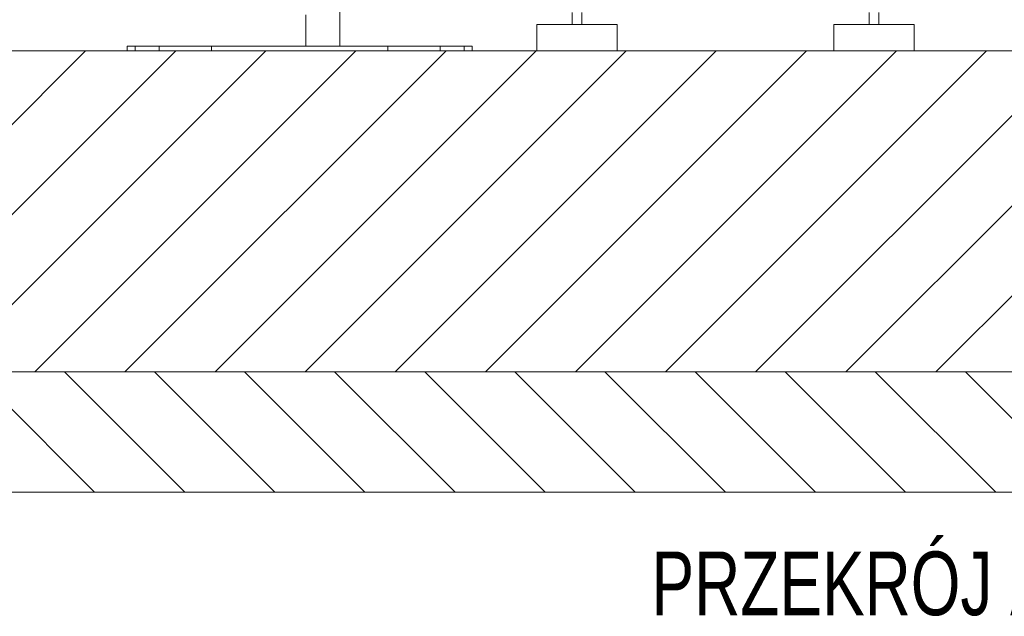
# Model space of a CAD drawing. Header units: millimetres. Extents: x 42 to 14105, y 484 to 9997.
# Tile 23 of 132: x 4826 to 6052, y 3861 to 4605. Entities that reach past the tile are written whole.
import ezdxf

# ---------------------------------------------------------------- set-up
doc = ezdxf.new("R2010")
doc.units = ezdxf.units.MM
doc.header["$LTSCALE"] = 25
doc.styles.add('SLDTEXTSTYLE0', font='TXT', dxfattribs={"width": 0.75})
doc.dimstyles.new('SLDDIMSTYLE2', dxfattribs={"dimtxt": 66.145833, "dimasz": 66.145833, "dimexe": 0, "dimexo": 0.0625, "dimgap": 16.536458, "dimtad": 1, "dimdec": 0, "dimrnd": 1e-09, "dimzin": 12, "dimdsep": 46, "dimtxsty": 'SLDTEXTSTYLE0', "dimblk1": 'CLOSED', "dimblk2": 'CLOSED', "dimsah": 1, "dimcen": 0.09, "dimadec": 0, "dimazin": 3, "dimtfac": 1, "dimtdec": 0, "dimtmove": 0, "dimatfit": 0, "dimldrblk": 'CLOSED', "dimfxl": 1, "dimfrac": 2, "dimtolj": 1, "dimtzin": 12, "dimarcsym": 0})

# ---------------------------------------------------------------- blocks, each defined once
blk = doc.blocks.new('SW_HATCH_0')
at = {"color": 0, "linetype": 'Continuous', "lineweight": 0}
for p, q in [((-1684.8, 335.8), (-2000, 20.6)), ((-1797, 335.8), (-2000, 132.8)), ((-1572.5, 335.8), (-1972.5, -64.2)), ((-1460.3, 335.8), (-1860.3, -64.2)), ((-1348, 335.8), (-1748, -64.2)), ((-1235.8, 335.8), (-1635.8, -64.2)), ((-1123.5, 335.8), (-1523.5, -64.2)), ((-1011.3, 335.8), (-1411.3, -64.2)), ((-899, 335.8), (-1299, -64.2)), ((-786.8, 335.8), (-1186.8, -64.2)), ((-674.5, 335.8), (-1074.5, -64.2)), ((-562.3, 335.8), (-962.3, -64.2)), ((-450, 335.8), (-850, -64.2)), ((-337.7, 335.8), (-737.7, -64.2)), ((-1935.8, -64.2), (-1785.8, -214.2)), ((-1823.5, -64.2), (-1673.5, -214.2)), ((-1711.3, -64.2), (-1561.3, -214.2)), ((-1599, -64.2), (-1449, -214.2)), ((-1486.8, -64.2), (-1336.8, -214.2)), ((-1374.5, -64.2), (-1224.5, -214.2)), ((-1262.3, -64.2), (-1112.3, -214.2)), ((-1150, -64.2), (-1000, -214.2)), ((-1037.7, -64.2), (-887.7, -214.2)), ((-925.5, -64.2), (-775.5, -214.2)), ((-813.2, -64.2), (-663.2, -214.2)), ((-701, -64.2), (-551, -214.2))]:
    blk.add_line(p, q, dxfattribs=at)
blk = doc.blocks.new('_CLOSED')
at = {"color": 0, "linetype": 'ByBlock', "lineweight": -2}
for p, q in [((-1, 0.166667), (0, 0)), ((-1, 0.166667), (-1, -0.166667)), ((0, 0), (-1, -0.166667)), ((0, 0), (-1, 0))]:
    blk.add_line(p, q, dxfattribs=at)
blk = doc.blocks.new('_D_7')
at = {"color": 7, "linetype": 'Continuous', "lineweight": 0}
for p, q in [((4518.2, 4805.7), (4518.2, 4932.9)), ((5359.9, 4805.7), (4493.2, 4805.7)), ((4518.2, 4805.7), (4518.2, 4565.7)), ((4679.9, 4565.7), (4493.2, 4565.7)), ((4518.2, 4565.7), (4518.2, 4438.5))]:
    blk.add_line(p, q, dxfattribs=at)
at = {"color": 7, "linetype": 'Continuous', "lineweight": 0, "xscale": 66.14583333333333, "yscale": 66.14583333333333}
for p, rotation in [((4518.2, 4805.7, 359.8), 270.0000000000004), ((4518.2, 4565.7, 359.8), 90.0000000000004)]:
    blk.add_blockref('_CLOSED', p, dxfattribs=dict(at, rotation=rotation))
at = {"color": 7, "linetype": 'Continuous', "lineweight": 0, "insert": (4432.9, 4612.4), "char_height": 66.15, "attachment_point": 1, "rotation": 90, "style": 'SLDTEXTSTYLE0'}
blk.add_mtext('240', dxfattribs=at)

msp = doc.modelspace()

# ---------------------------------------------------------------- linework, layer by layer
at = {"color": 7, "linetype": 'Continuous', "lineweight": 15}
for p, q in [((5224.742, 4571.688), (5224.742, 4738.188)), ((5513.881, 4613.688), (5513.881, 4598.688)), ((5525.881, 4598.688), (5525.881, 4613.688)), ((5883.881, 4613.688), (5883.881, 4598.688)), ((5895.881, 4598.688), (5895.881, 4613.688)), ((5182.342, 4610.688), (5182.342, 4571.688)), ((5469.881, 4598.688), (5469.881, 4565.688)), ((5569.881, 4598.688), (5469.881, 4598.688)), ((5569.881, 4565.688), (5569.881, 4598.688)), ((5839.881, 4598.688), (5839.881, 4565.688)), ((5939.881, 4598.688), (5839.881, 4598.688)), ((5939.881, 4565.688), (5939.881, 4598.688)), ((4704.881, 4565.688), (5469.881, 4565.688)), ((4969.551, 4571.688), (4959.551, 4571.688)), ((4959.551, 4568.688), (4959.551, 4571.688)), ((4959.551, 4565.688), (4959.551, 4568.688)), ((4999.551, 4571.688), (4969.551, 4571.688)), ((4969.551, 4568.688), (4969.551, 4571.688)), ((4969.551, 4565.688), (4969.551, 4568.688)), ((5064.551, 4571.688), (4999.551, 4571.688)), ((4999.551, 4568.688), (4999.551, 4571.688)), ((4999.551, 4565.688), (4999.551, 4568.688)), ((5284.551, 4571.688), (5064.551, 4571.688)), ((5064.551, 4568.688), (5064.551, 4571.688)), ((5064.551, 4565.688), (5064.551, 4568.688)), ((5349.551, 4571.688), (5284.551, 4571.688)), ((5284.551, 4568.688), (5284.551, 4571.688)), ((5284.551, 4565.688), (5284.551, 4568.688)), ((5379.551, 4571.688), (5349.551, 4571.688)), ((5349.551, 4568.688), (5349.551, 4571.688)), ((5349.551, 4565.688), (5349.551, 4568.688)), ((5389.551, 4571.688), (5379.551, 4571.688)), ((5379.551, 4568.688), (5379.551, 4571.688)), ((5379.551, 4565.688), (5379.551, 4568.688)), ((5389.551, 4568.688), (5389.551, 4571.688)), ((5389.551, 4565.688), (5389.551, 4568.688)), ((5569.881, 4565.688), (5469.881, 4565.688)), ((5569.881, 4565.688), (5839.881, 4565.688)), ((5939.881, 4565.688), (5839.881, 4565.688)), ((5939.881, 4565.688), (6176.881, 4565.688)), ((6854.881, 4165.688), (4554.881, 4165.688)), ((4704.881, 4165.688), (6704.881, 4165.688)), ((4554.881, 4015.688), (6854.881, 4015.688))]:
    msp.add_line(p, q, dxfattribs=at)

# ---------------------------------------------------------------- block references
at = {"color": 7, "linetype": 'Continuous', "lineweight": 0}
msp.add_blockref('SW_HATCH_0', (6704.881, 4229.916), dxfattribs=at)

# ---------------------------------------------------------------- texts
at = {"color": 7, "linetype": 'Continuous', "lineweight": 0, "insert": (5902.65, 3941.623), "char_height": 79.375, "attachment_point": 2, "style": 'SLDTEXTSTYLE0'}
msp.add_mtext('PRZEKRÓJ A-A', dxfattribs=at)

# ---------------------------------------------------------------- dimensions: what is measured, and where the dimension line sits
at = {"color": 7, "linetype": 'Continuous', "lineweight": 0}
dim = msp.add_linear_dim(base=(4518.187, 4565.688), p1=(5384.881, 4805.688), p2=(4704.881, 4565.688), angle=90, dimstyle='SLDDIMSTYLE2', dxfattribs=at)
dim.commit()
dim.dimension.update_dxf_attribs({"geometry": '_D_7', "text_midpoint": (4518.187, 4685.688), "dimtype": 160})

doc.saveas('drawing.dxf')
